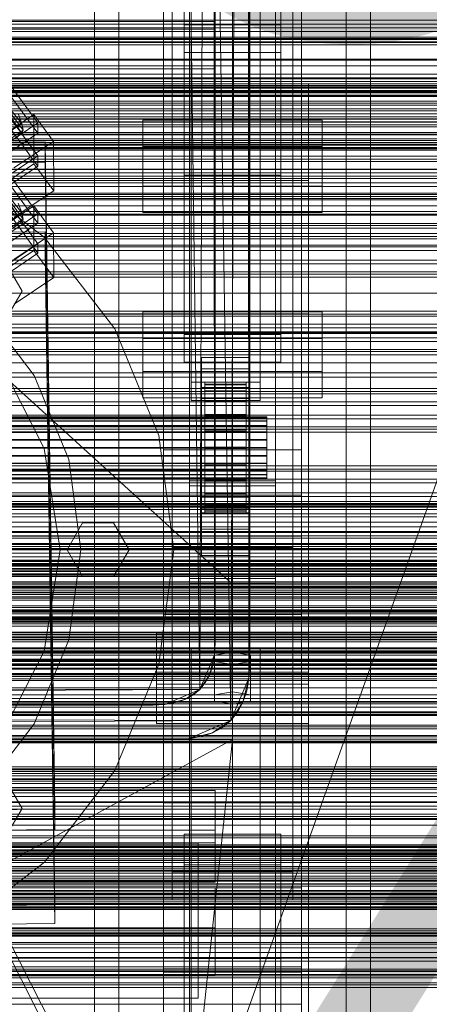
# Model space of a CAD drawing. Header units: millimetres. Extents: x -1970 to 61924, y -58230 to 6847.
# Tile 189 of 256: x 368 to 487, y -34382 to -34096. Entities that reach past the tile are written whole.
import ezdxf

# ---------------------------------------------------------------- set-up
doc = ezdxf.new("R2010")
doc.units = ezdxf.units.MM
for name, color, linetype, lineweight in [('COTAS_O', 1, 'Continuous', 0), ('COTAS_P', 1, 'Continuous', 0), ('frontal_briquetadora', 7, 'Continuous', 0), ('frontal_C01', 7, 'Continuous', 0), ('frontal_C02', 7, 'Continuous', 0), ('frontal_C03', 7, 'Continuous', 0), ('frontal_dosificador', 7, 'Continuous', 0), ('frontal_mezcladora', 7, 'Continuous', 0), ('frontal_secador', 7, 'Continuous', 0), ('frontal_tolva', 7, 'Continuous', 0)]:
    doc.layers.add(name, color=color, linetype=linetype, lineweight=lineweight)
doc.dimstyles.new('R19_100', dxfattribs={"dimtxt": 250, "dimasz": 150, "dimexe": 150, "dimexo": 80, "dimgap": 100, "dimtad": 1, "dimtih": 1, "dimtoh": 1, "dimdsep": 46, "dimcen": 0.09, "dimadec": 0, "dimazin": 0, "dimtfac": 1, "dimtdec": 4, "dimtofl": 0, "dimtmove": 0, "dimatfit": 3, "dimfxl": 1, "dimtolj": 1, "dimtzin": 0, "dimarcsym": 0})

# ---------------------------------------------------------------- blocks, each defined once
blk = doc.blocks.new('DIM_R26_43')
at = {"layer": 'COTAS_P'}
for p, q in [((-1750, -34600), (-1600, -34555)), ((2600, -34600), (2450, -34555)), ((-1750, -35500), (-1750, -34600)), ((-1750, -34600), (2600, -34600)), ((-1750, -34600), (-1600, -34645)), ((2600, -34600), (2450, -34645)), ((2600, -35500), (2600, -34600))]:
    blk.add_line(p, q, dxfattribs=at)
blk.add_text('4350 P', height=250, dxfattribs=at).set_placement((425, -34500))
blk = doc.blocks.new('DIM_R26_46')
at = {"layer": 'COTAS_O'}
for p, q in [((-1725, -33700), (-1575, -33655)), ((1725, -33700), (1575, -33655)), ((-1725, -34400), (-1725, -33700)), ((-1725, -33700), (1725, -33700)), ((-1725, -33700), (-1575, -33745)), ((1725, -33700), (1575, -33745)), ((1725, -34400), (1725, -33700))]:
    blk.add_line(p, q, dxfattribs=at)
blk.add_text('3450 O', height=250, dxfattribs=at).set_placement((0, -33600))
blk = doc.blocks.new('DIM_R26_49')
at = {"layer": 'COTAS_O'}
for p, q in [((-650, -34200), (-500, -34155)), ((650, -34200), (500, -34155)), ((-650, -34900), (-650, -34200)), ((-650, -34200), (650, -34200)), ((-650, -34200), (-500, -34245)), ((650, -34200), (500, -34245)), ((650, -34900), (650, -34200))]:
    blk.add_line(p, q, dxfattribs=at)
blk.add_text('1300 O', height=250, dxfattribs=at).set_placement((0, -34100))
blk = doc.blocks.new('DIM_R26_54')
at = {"layer": 'COTAS_P'}
for p, q in [((-305, -34680), (395, -34680)), ((395, -34680), (350, -34830)), ((395, -36000), (395, -34680)), ((395, -34680), (440, -34830)), ((395, -36000), (350, -35850)), ((395, -36000), (440, -35850)), ((-305, -36000), (395, -36000))]:
    blk.add_line(p, q, dxfattribs=at)
blk.add_text('1320 P', height=250, rotation=90, dxfattribs=at).set_placement((295, -35340))

msp = doc.modelspace()

# ---------------------------------------------------------------- linework, layer by layer
at = {"layer": 'frontal_briquetadora'}
for p, q in [((430, -34260), (430, -33820)), ((430, -34680), (430, -33820)), ((210, -34060), (430, -34260)), ((210, -34060), (430, -34490)), ((210, -34060), (430, -34496)), ((430, -34060), (430, -34490)), ((430, -34260), (430, -34060)), ((430, -34060), (430, -34496)), ((430, -34060), (430, -34305)), ((430, -34116.167), (430, -34115)), ((430, -34119.649), (430, -34116.167)), ((452, -34116.167), (452, -34115)), ((452, -34119.649), (452, -34116.167)), ((430, -34125.397), (430, -34119.649)), ((452, -34125.397), (452, -34119.649)), ((430, -34133.327), (430, -34125.397)), ((452, -34133.327), (452, -34125.397)), ((430, -34143.323), (430, -34133.327)), ((452, -34143.323), (452, -34133.327)), ((452, -34135.964), (452, -34134.226)), ((452, -34139.095), (452, -34135.964)), ((452, -34143), (452, -34139.095)), ((210, -34143), (452, -34143)), ((430, -34155.238), (430, -34143.323)), ((452, -34143), (452, -34146.905)), ((452, -34155.238), (452, -34143.323)), ((452, -34146.905), (452, -34150.036)), ((452, -34150.036), (452, -34151.774)), ((430, -34168.9), (430, -34155.238)), ((452, -34168.9), (452, -34155.238)), ((430, -34184.11), (430, -34168.9)), ((452, -34184.11), (452, -34168.9)), ((452, -34174.625), (452, -34172.888)), ((452, -34176.894), (452, -34173.435)), ((452, -34177.757), (452, -34174.625)), ((452, -34183.693), (452, -34176.894)), ((452, -34181.662), (452, -34177.757)), ((210, -34181.662), (452, -34181.662)), ((452, -34181.662), (452, -34185.567)), ((430, -34200.644), (430, -34184.11)), ((452, -34193.602), (452, -34183.693)), ((452, -34200.644), (452, -34184.11)), ((452, -34185.567), (452, -34188.698)), ((452, -34188.698), (452, -34190.436)), ((452, -34206.283), (452, -34193.602)), ((430, -34218.263), (430, -34200.644)), ((452, -34218.263), (452, -34200.644)), ((452, -34221.304), (452, -34206.283)), ((430, -34236.709), (430, -34218.263)), ((452, -34236.709), (452, -34218.263)), ((452, -34238.153), (452, -34221.304)), ((430, -34255.714), (430, -34236.709)), ((452, -34255.714), (452, -34236.709)), ((452, -34256.258), (452, -34238.153)), ((430, -34275), (430, -34255.714)), ((452, -34275), (452, -34255.714)), ((452, -34275), (452, -34256.258)), ((210, -34260), (430, -34260)), ((430, -34260), (430, -34305)), ((430, -34680), (430, -34260)), ((430, -34496), (430, -34260)), ((452, -34267.964), (452, -34266.226)), ((452, -34271.095), (452, -34267.964)), ((750, -34270.216), (200, -34270.216)), ((452, -34275), (452, -34271.095)), ((750, -34275), (200, -34275)), ((210, -34275), (452, -34275)), ((452, -34275), (430, -34275)), ((430, -34275), (430, -34294.286)), ((452, -34275), (452, -34278.905)), ((452, -34275), (452, -34293.742)), ((452, -34275), (452, -34294.286)), ((452, -34278.905), (452, -34282.036)), ((750, -34279.784), (200, -34279.784)), ((452, -34282.036), (452, -34283.774)), ((452, -34293.742), (452, -34311.847)), ((430, -34294.286), (430, -34313.291)), ((452, -34294.286), (452, -34313.291)), ((430, -34305), (210, -34305)), ((430, -34305), (222, -34418.333)), ((430, -34305), (418, -34418.333)), ((430, -34471), (430, -34305)), ((430, -34680), (430, -34305)), ((430, -34305), (430, -34496)), ((430, -34313.291), (430, -34331.737)), ((452, -34311.847), (452, -34328.696)), ((452, -34313.291), (452, -34331.737)), ((452, -34328.696), (452, -34343.717)), ((430, -34331.737), (430, -34349.356)), ((452, -34331.737), (452, -34349.356)), ((452, -34343.717), (452, -34356.398)), ((430, -34349.356), (430, -34365.89)), ((452, -34349.356), (452, -34365.89)), ((452, -34356.398), (452, -34366.307)), ((452, -34361.302), (452, -34359.564)), ((452, -34364.433), (452, -34361.302)), ((452, -34368.338), (452, -34364.433)), ((430, -34365.89), (430, -34381.1)), ((452, -34365.89), (452, -34381.1)), ((452, -34366.307), (452, -34373.106)), ((210, -34368.338), (452, -34368.338)), ((452, -34368.338), (452, -34372.243)), ((452, -34372.243), (452, -34375.375)), ((452, -34373.106), (452, -34376.565)), ((452, -34375.375), (452, -34377.112)), ((430, -34381.1), (430, -34394.762)), ((452, -34381.1), (452, -34394.762))]:
    msp.add_line(p, q, dxfattribs=at)
at = {"layer": 'frontal_C01'}
for p, q in [((410, -34323.351), (410, -33999.812)), ((450, -33999.812), (450, -34323.351)), ((410, -34371.499), (410, -34047.96)), ((450, -34371.499), (450, -34047.96)), ((410, -34372.443), (410, -34048.905)), ((450, -34048.905), (450, -34372.443)), ((417.5, -34657.873), (417.5, -34055.074)), ((442.5, -34055.074), (442.5, -34657.873)), ((418, -34201.387), (418, -34059.306)), ((438, -34059.306), (438, -34201.387)), ((412.5, -34343.381), (412.5, -34064.12)), ((418, -34064.699), (418, -34206.779)), ((438, -34206.779), (438, -34064.699)), ((447.5, -34064.12), (447.5, -34343.381)), ((412.5, -34351.469), (412.5, -34072.208)), ((447.5, -34351.469), (447.5, -34072.208)), ((417.5, -34684.054), (417.5, -34081.254)), ((442.5, -34684.054), (442.5, -34081.254)), ((425, -34085.38), (425, -34099.076)), ((425, -34085.38), (425, -34096.935)), ((410, -34410.962), (410, -34087.423)), ((450, -34410.962), (450, -34087.423)), ((425, -34096.935), (-425, -34096.935)), ((425, -34099.076), (-425, -34099.076)), ((416, -34105.902), (416, -34097.813)), ((416, -34097.813), (444, -34097.813)), ((416, -34187.564), (416, -34097.813)), ((425, -34110.632), (425, -34096.935)), ((425, -34110.632), (425, -34099.076)), ((444, -34097.813), (444, -34105.902)), ((444, -34097.813), (444, -34187.564)), ((444, -34105.902), (416, -34105.902)), ((416, -34105.902), (416, -34195.653)), ((444, -34195.653), (444, -34105.902)), ((-425, -34110.632), (425, -34110.632)), ((345.969, -34114.823), (373.501, -34152.678)), ((373.513, -34155.374), (345.981, -34117.519)), ((346.008, -34123.451), (373.539, -34161.305)), ((373.551, -34164.001), (346.02, -34126.147)), ((368.888, -34152.324), (363.351, -34145.404)), ((368.9, -34154.976), (363.357, -34146.66)), ((369.265, -34154.16), (363.53, -34146.274)), ((360.882, -34158.028), (372.35, -34150.291)), ((368.888, -34152.324), (367.794, -34149.591)), ((372.35, -34150.291), (372.408, -34163.233)), ((372.35, -34150.291), (378.086, -34158.178)), ((359.058, -34158.955), (368.888, -34152.324)), ((373.501, -34152.678), (362.033, -34160.414)), ((369.265, -34154.16), (368.888, -34152.324)), ((373.513, -34155.374), (373.501, -34152.678)), ((359.07, -34161.607), (368.9, -34154.976)), ((359.436, -34160.792), (369.265, -34154.16)), ((362.045, -34163.11), (373.513, -34155.374)), ((367.817, -34154.714), (368.9, -34154.976)), ((368.9, -34154.976), (369.265, -34154.16)), ((357.646, -34158.057), (375.644, -34157.811)), ((378.086, -34158.178), (366.618, -34165.914)), ((375.644, -34157.811), (375.644, -34163.204)), ((375.644, -34157.811), (378.512, -34352.922)), ((378.143, -34171.119), (378.086, -34158.178)), ((373.539, -34161.305), (362.071, -34169.042)), ((373.551, -34164.001), (373.539, -34161.305)), ((375.644, -34163.204), (357.646, -34163.449)), ((372.408, -34163.233), (360.939, -34170.969)), ((362.083, -34171.738), (373.551, -34164.001)), ((378.143, -34171.119), (372.408, -34163.233)), ((378.512, -34358.315), (375.644, -34163.204)), ((366.675, -34178.856), (378.143, -34171.119)), ((404, -34198.31), (404, -34181.055)), ((404, -34181.055), (456, -34181.055)), ((404, -34188.758), (404, -34181.055)), ((456, -34181.055), (456, -34198.31)), ((456, -34181.055), (456, -34188.758)), ((444, -34187.564), (416, -34187.564)), ((416, -34187.564), (416, -34195.653)), ((444, -34195.653), (444, -34187.564)), ((456, -34188.758), (404, -34188.758)), ((404, -34188.758), (404, -34206.014)), ((456, -34206.014), (456, -34188.758)), ((416, -34195.653), (444, -34195.653)), ((421, -34197.535), (421, -34194.299)), ((421, -34194.299), (435, -34194.299)), ((421, -34234.744), (421, -34194.299)), ((435, -34194.299), (435, -34197.535)), ((435, -34194.299), (435, -34234.744)), ((456, -34198.31), (404, -34198.31)), ((404, -34198.31), (404, -34206.014)), ((435, -34197.535), (421, -34197.535)), ((421, -34197.535), (421, -34237.98)), ((435, -34237.98), (435, -34197.535)), ((456, -34206.014), (456, -34198.31)), ((438, -34201.387), (418, -34201.387)), ((418, -34201.387), (418, -34206.779)), ((422, -34211.454), (422, -34201.455)), ((422, -34201.455), (422, -34202.047)), ((422, -34201.455), (434, -34201.455)), ((422, -34202.157), (422, -34201.455)), ((422, -34211.734), (422, -34202.047)), ((422, -34202.047), (422, -34203.894)), ((422, -34202.047), (434, -34202.047)), ((422, -34211.787), (422, -34202.157)), ((422, -34202.157), (434, -34202.157)), ((422, -34204.106), (422, -34202.157)), ((434, -34202.047), (434, -34201.455)), ((434, -34201.455), (434, -34211.454)), ((434, -34201.455), (434, -34202.157)), ((434, -34203.894), (434, -34202.047)), ((434, -34202.047), (434, -34211.734)), ((434, -34202.157), (434, -34211.787)), ((434, -34202.157), (434, -34204.106)), ((438, -34206.779), (438, -34201.387)), ((421, -34206.163), (421, -34202.927)), ((421, -34202.927), (435, -34202.927)), ((421, -34243.372), (421, -34202.927)), ((422, -34212.609), (422, -34203.894)), ((422, -34203.894), (422, -34206.869)), ((422, -34203.894), (434, -34203.894)), ((422, -34212.71), (422, -34204.106)), ((422, -34204.106), (434, -34204.106)), ((422, -34207.17), (422, -34204.106)), ((434, -34206.869), (434, -34203.894)), ((434, -34203.894), (434, -34212.609)), ((434, -34204.106), (434, -34212.71)), ((434, -34204.106), (434, -34207.17)), ((435, -34202.927), (435, -34206.163)), ((435, -34202.927), (435, -34243.372)), ((404, -34206.014), (456, -34206.014)), ((418, -34206.779), (438, -34206.779)), ((435, -34206.163), (421, -34206.163)), ((421, -34206.163), (421, -34246.607)), ((422, -34214.019), (422, -34206.869)), ((422, -34206.869), (422, -34210.77)), ((422, -34206.869), (434, -34206.869)), ((422, -34214.161), (422, -34207.17)), ((422, -34207.17), (434, -34207.17)), ((422, -34211.138), (422, -34207.17)), ((434, -34210.77), (434, -34206.869)), ((434, -34206.869), (434, -34214.019)), ((434, -34207.17), (434, -34214.161)), ((434, -34207.17), (434, -34211.138)), ((435, -34246.607), (435, -34206.163)), ((422, -34215.866), (422, -34210.77)), ((422, -34210.77), (422, -34215.331)), ((422, -34210.77), (434, -34210.77)), ((434, -34215.331), (434, -34210.77)), ((434, -34210.77), (434, -34215.866)), ((-440, -34211.454), (440, -34211.454)), ((-440, -34211.734), (440, -34211.734)), ((-440, -34211.787), (440, -34211.787)), ((-440, -34212.609), (440, -34212.609)), ((-440, -34212.71), (440, -34212.71)), ((422, -34216.041), (422, -34211.138)), ((422, -34211.138), (434, -34211.138)), ((422, -34215.742), (422, -34211.138)), ((422, -34211.734), (422, -34211.454)), ((434, -34211.454), (422, -34211.454)), ((422, -34211.454), (422, -34211.787)), ((422, -34212.609), (422, -34211.734)), ((434, -34211.734), (422, -34211.734)), ((434, -34211.787), (422, -34211.787)), ((422, -34211.787), (422, -34212.71)), ((422, -34214.019), (422, -34212.609)), ((434, -34212.609), (422, -34212.609)), ((434, -34212.71), (422, -34212.71)), ((422, -34212.71), (422, -34214.161)), ((434, -34211.138), (434, -34216.041)), ((434, -34211.138), (434, -34215.742)), ((434, -34211.454), (434, -34211.734)), ((434, -34211.787), (434, -34211.454)), ((434, -34211.734), (434, -34212.609)), ((434, -34212.71), (434, -34211.787)), ((434, -34212.609), (434, -34214.019)), ((434, -34214.161), (434, -34212.71)), ((440, -34211.734), (440, -34211.454)), ((440, -34211.454), (440, -34211.787)), ((440, -34212.609), (440, -34211.734)), ((440, -34211.787), (440, -34212.71)), ((440, -34214.019), (440, -34212.609)), ((440, -34212.71), (440, -34214.161)), ((-440, -34214.019), (440, -34214.019)), ((-440, -34214.161), (440, -34214.161)), ((-440, -34215.866), (440, -34215.866)), ((-440, -34216.041), (440, -34216.041)), ((422, -34215.866), (422, -34214.019)), ((434, -34214.019), (422, -34214.019)), ((434, -34214.161), (422, -34214.161)), ((422, -34214.161), (422, -34216.041)), ((422, -34215.331), (422, -34218.027)), ((434, -34215.331), (422, -34215.331)), ((422, -34215.331), (422, -34220.241)), ((422, -34218.221), (422, -34215.742)), ((422, -34215.742), (434, -34215.742)), ((422, -34220.666), (422, -34215.742)), ((422, -34218.027), (422, -34215.866)), ((434, -34215.866), (422, -34215.866)), ((434, -34216.041), (422, -34216.041)), ((422, -34216.041), (422, -34218.221)), ((434, -34214.019), (434, -34215.866)), ((434, -34216.041), (434, -34214.161)), ((434, -34218.027), (434, -34215.331)), ((434, -34220.241), (434, -34215.331)), ((434, -34215.742), (434, -34218.221)), ((434, -34215.742), (434, -34220.666)), ((434, -34215.866), (434, -34218.027)), ((434, -34218.221), (434, -34216.041)), ((440, -34215.866), (440, -34214.019)), ((440, -34214.161), (440, -34216.041)), ((440, -34218.027), (440, -34215.866)), ((440, -34216.041), (440, -34218.221)), ((440, -34218.027), (-440, -34218.027)), ((-440, -34218.221), (440, -34218.221)), ((422, -34218.027), (434, -34218.027)), ((422, -34220.353), (422, -34218.027)), ((434, -34218.221), (422, -34218.221)), ((422, -34218.221), (422, -34220.554)), ((434, -34218.027), (434, -34220.353)), ((434, -34220.554), (434, -34218.221)), ((440, -34220.353), (440, -34218.027)), ((440, -34218.221), (440, -34220.554)), ((-440, -34220.353), (440, -34220.353)), ((-440, -34220.554), (440, -34220.554)), ((422, -34220.353), (422, -34220.241)), ((422, -34220.241), (422, -34225.165)), ((422, -34220.241), (434, -34220.241)), ((422, -34222.685), (422, -34220.353)), ((434, -34220.353), (422, -34220.353)), ((422, -34220.554), (422, -34220.666)), ((434, -34220.554), (422, -34220.554)), ((422, -34220.554), (422, -34222.88)), ((422, -34220.666), (434, -34220.666)), ((422, -34225.576), (422, -34220.666)), ((434, -34225.165), (434, -34220.241)), ((434, -34220.241), (434, -34220.353)), ((434, -34220.353), (434, -34222.685)), ((434, -34220.666), (434, -34220.554)), ((434, -34222.88), (434, -34220.554)), ((434, -34220.666), (434, -34225.576)), ((440, -34222.685), (440, -34220.353)), ((440, -34220.554), (440, -34222.88)), ((-440, -34222.685), (440, -34222.685)), ((-440, -34222.88), (440, -34222.88)), ((-440, -34224.866), (440, -34224.866)), ((-440, -34225.04), (440, -34225.04)), ((422, -34224.866), (422, -34222.685)), ((422, -34222.685), (422, -34225.165)), ((434, -34222.685), (422, -34222.685)), ((422, -34222.88), (422, -34225.576)), ((434, -34222.88), (422, -34222.88)), ((422, -34222.88), (422, -34225.04)), ((422, -34226.746), (422, -34224.866)), ((422, -34224.866), (422, -34229.769)), ((434, -34224.866), (422, -34224.866)), ((422, -34225.04), (422, -34230.137)), ((434, -34225.04), (422, -34225.04)), ((422, -34225.04), (422, -34226.888)), ((422, -34225.165), (422, -34229.769)), ((422, -34225.165), (434, -34225.165)), ((434, -34225.165), (434, -34222.685)), ((434, -34222.685), (434, -34224.866)), ((434, -34225.576), (434, -34222.88)), ((434, -34225.04), (434, -34222.88)), ((434, -34229.769), (434, -34224.866)), ((434, -34224.866), (434, -34226.746)), ((434, -34230.137), (434, -34225.04)), ((434, -34226.888), (434, -34225.04)), ((434, -34229.769), (434, -34225.165)), ((440, -34224.866), (440, -34222.685)), ((440, -34222.88), (440, -34225.04)), ((440, -34226.746), (440, -34224.866)), ((440, -34225.04), (440, -34226.888)), ((-440, -34226.746), (440, -34226.746)), ((-440, -34226.888), (440, -34226.888)), ((422, -34225.576), (434, -34225.576)), ((422, -34230.137), (422, -34225.576)), ((422, -34228.197), (422, -34226.746)), ((422, -34226.746), (422, -34233.737)), ((434, -34226.746), (422, -34226.746)), ((422, -34226.888), (422, -34234.038)), ((434, -34226.888), (422, -34226.888)), ((422, -34226.888), (422, -34228.297)), ((434, -34225.576), (434, -34230.137)), ((434, -34233.737), (434, -34226.746)), ((434, -34226.746), (434, -34228.197)), ((434, -34234.038), (434, -34226.888)), ((434, -34228.297), (434, -34226.888)), ((440, -34228.197), (440, -34226.746)), ((440, -34226.888), (440, -34228.297)), ((-440, -34228.197), (440, -34228.197)), ((-440, -34228.297), (440, -34228.297)), ((-440, -34229.12), (440, -34229.12)), ((-440, -34229.172), (440, -34229.172)), ((-440, -34229.453), (440, -34229.453)), ((422, -34229.12), (422, -34228.197)), ((422, -34228.197), (422, -34236.8)), ((434, -34228.197), (422, -34228.197)), ((422, -34228.297), (422, -34237.013)), ((434, -34228.297), (422, -34228.297)), ((422, -34228.297), (422, -34229.172)), ((422, -34229.453), (422, -34229.12)), ((422, -34229.12), (422, -34238.75)), ((434, -34229.12), (422, -34229.12)), ((422, -34229.172), (422, -34238.86)), ((434, -34229.172), (422, -34229.172)), ((422, -34229.172), (422, -34229.453)), ((422, -34229.453), (422, -34239.452)), ((434, -34229.453), (422, -34229.453)), ((422, -34229.769), (422, -34233.737)), ((422, -34229.769), (434, -34229.769)), ((422, -34230.137), (434, -34230.137)), ((422, -34234.038), (422, -34230.137)), ((434, -34236.8), (434, -34228.197)), ((434, -34228.197), (434, -34229.12)), ((434, -34237.013), (434, -34228.297)), ((434, -34229.172), (434, -34228.297)), ((434, -34238.75), (434, -34229.12)), ((434, -34229.12), (434, -34229.453)), ((434, -34238.86), (434, -34229.172)), ((434, -34229.453), (434, -34229.172)), ((434, -34239.452), (434, -34229.453)), ((434, -34233.737), (434, -34229.769)), ((434, -34230.137), (434, -34234.038)), ((440, -34229.12), (440, -34228.197)), ((440, -34228.297), (440, -34229.172)), ((440, -34229.453), (440, -34229.12)), ((440, -34229.172), (440, -34229.453)), ((421, -34243.988), (421, -34231.586)), ((421, -34231.586), (435, -34231.586)), ((421, -34239.289), (421, -34231.586)), ((422, -34233.737), (422, -34236.8)), ((422, -34233.737), (434, -34233.737)), ((434, -34236.8), (434, -34233.737)), ((435, -34231.586), (435, -34243.988)), ((435, -34231.586), (435, -34239.289)), ((435, -34234.744), (421, -34234.744)), ((421, -34234.744), (421, -34237.98)), ((422, -34234.038), (434, -34234.038)), ((422, -34237.013), (422, -34234.038)), ((434, -34234.038), (434, -34237.013)), ((435, -34237.98), (435, -34234.744)), ((421, -34237.98), (435, -34237.98)), ((435, -34239.289), (421, -34239.289)), ((421, -34239.289), (421, -34251.692)), ((422, -34236.8), (422, -34238.75)), ((422, -34236.8), (434, -34236.8)), ((422, -34237.013), (434, -34237.013)), ((422, -34238.86), (422, -34237.013)), ((422, -34238.75), (422, -34239.452)), ((422, -34238.75), (434, -34238.75)), ((422, -34238.86), (434, -34238.86)), ((422, -34239.452), (422, -34238.86)), ((422, -34239.452), (434, -34239.452)), ((434, -34238.75), (434, -34236.8)), ((434, -34237.013), (434, -34238.86)), ((434, -34239.452), (434, -34238.75)), ((434, -34238.86), (434, -34239.452)), ((435, -34251.692), (435, -34239.289)), ((435, -34243.372), (421, -34243.372)), ((421, -34243.372), (421, -34246.607)), ((435, -34243.988), (421, -34243.988)), ((421, -34243.988), (421, -34251.692)), ((435, -34246.607), (435, -34243.372)), ((435, -34251.692), (435, -34243.988)), ((421, -34246.607), (435, -34246.607)), ((421, -34251.692), (435, -34251.692)), ((450, -34323.351), (410, -34323.351)), ((410, -34323.351), (410, -34371.499)), ((410, -34646.889), (410, -34323.351)), ((450, -34371.499), (450, -34323.351)), ((450, -34323.351), (450, -34646.889)), ((-450, -34337.218), (450, -34337.218)), ((450, -34337.218), (450, -34348.002)), ((450, -34337.218), (450, -34370.922)), ((447.5, -34343.381), (412.5, -34343.381)), ((412.5, -34343.381), (412.5, -34351.469)), ((447.5, -34351.469), (447.5, -34343.381)), ((450, -34348.002), (-450, -34348.002)), ((-425, -34347.993), (425, -34347.993)), ((425, -34347.993), (425, -34361.689)), ((425, -34347.993), (425, -34359.548)), ((450, -34381.706), (450, -34348.002)), ((378.512, -34352.922), (360.514, -34353.167)), ((378.512, -34358.315), (378.512, -34352.922)), ((412.5, -34351.469), (447.5, -34351.469)), ((360.514, -34358.56), (378.512, -34358.315)), ((425, -34359.548), (-425, -34359.548)), ((425, -34361.689), (-425, -34361.689)), ((416, -34368.515), (416, -34360.426)), ((416, -34360.426), (444, -34360.426)), ((416, -34451.787), (416, -34360.426)), ((425, -34373.245), (425, -34359.548)), ((425, -34373.245), (425, -34361.689)), ((444, -34360.426), (444, -34368.515)), ((444, -34360.426), (444, -34451.787)), ((444, -34368.515), (416, -34368.515)), ((416, -34368.515), (416, -34459.876)), ((444, -34459.876), (444, -34368.515)), ((450, -34370.922), (-450, -34370.922)), ((-425, -34373.245), (425, -34373.245)), ((410, -34371.499), (450, -34371.499)), ((410, -34695.038), (410, -34371.499)), ((450, -34372.443), (410, -34372.443)), ((410, -34372.443), (410, -34410.962)), ((410, -34695.982), (410, -34372.443)), ((450, -34381.706), (450, -34370.922)), ((450, -34695.038), (450, -34371.499)), ((450, -34410.962), (450, -34372.443)), ((450, -34372.443), (450, -34695.982)), ((-450, -34381.706), (450, -34381.706))]:
    msp.add_line(p, q, dxfattribs=at)
at = {"layer": 'frontal_C02'}
for p, q in [((390, -35975), (390, -33530.372)), ((397, -35975), (397, -33530.372)), ((463, -35975), (463, -33530.372)), ((470, -35975), (470, -33530.372)), ((417.5, -34231.462), (417.5, -33692.436)), ((442.5, -33692.436), (442.5, -34231.462)), ((417.5, -34258.348), (417.5, -33719.322)), ((442.5, -34258.348), (442.5, -33719.322)), ((410, -34221.042), (410, -33863.38)), ((450, -33863.38), (450, -34221.042)), ((410, -34268.769), (410, -33911.107)), ((450, -34268.769), (450, -33911.107)), ((390, -35975), (390, -34035.57)), ((397, -35975), (397, -34035.57)), ((463, -35975), (463, -34035.57)), ((470, -35975), (470, -34035.57)), ((416, -34132.492), (416, -34041.93)), ((444, -34041.93), (444, -34132.492)), ((410, -34402.112), (410, -34044.45)), ((450, -34044.45), (450, -34402.112)), ((416, -34050.871), (416, -34141.434)), ((444, -34141.434), (444, -34050.871)), ((412.5, -34240.435), (412.5, -34059.07)), ((447.5, -34059.07), (447.5, -34240.435)), ((412.5, -34249.376), (412.5, -34068.012)), ((447.5, -34249.376), (447.5, -34068.012)), ((410, -34440.294), (410, -34082.632)), ((450, -34440.294), (450, -34082.632)), ((345.969, -34088.777), (373.501, -34126.3)), ((373.513, -34129.28), (345.981, -34091.758)), ((346.008, -34098.315), (373.539, -34135.837)), ((373.551, -34138.818), (346.02, -34101.295)), ((368.888, -34126.444), (363.351, -34119.665)), ((368.9, -34129.376), (363.357, -34121.053)), ((369.265, -34128.416), (363.53, -34120.599)), ((360.882, -34131.511), (372.35, -34123.842)), ((368.888, -34126.444), (367.794, -34123.595)), ((372.35, -34123.842), (372.408, -34138.148)), ((372.35, -34123.842), (378.086, -34131.659)), ((359.058, -34133.018), (368.888, -34126.444)), ((373.501, -34126.3), (362.033, -34133.969)), ((369.265, -34128.416), (368.888, -34126.444)), ((373.513, -34129.28), (373.501, -34126.3)), ((404, -34144.591), (404, -34125.516)), ((404, -34125.516), (456, -34125.516)), ((404, -34133.152), (404, -34125.516)), ((456, -34125.516), (456, -34144.591)), ((456, -34125.516), (456, -34133.152)), ((359.07, -34135.949), (368.9, -34129.376)), ((359.436, -34134.99), (369.265, -34128.416)), ((362.045, -34136.949), (373.513, -34129.28)), ((367.817, -34129.258), (368.9, -34129.376)), ((368.9, -34129.376), (369.265, -34128.416)), ((357.646, -34131.971), (375.644, -34131.727)), ((378.086, -34131.659), (366.618, -34139.328)), ((375.644, -34131.727), (375.644, -34137.689)), ((375.644, -34131.727), (378.512, -34325.132)), ((378.143, -34145.966), (378.086, -34131.659)), ((456, -34133.152), (404, -34133.152)), ((404, -34133.152), (404, -34152.228)), ((444, -34132.492), (416, -34132.492)), ((416, -34132.492), (416, -34141.434)), ((444, -34141.434), (444, -34132.492)), ((456, -34152.228), (456, -34133.152)), ((373.539, -34135.837), (362.071, -34143.506)), ((373.551, -34138.818), (373.539, -34135.837)), ((375.644, -34137.689), (357.646, -34137.932)), ((372.408, -34138.148), (360.939, -34145.818)), ((362.083, -34146.487), (373.551, -34138.818)), ((378.143, -34145.966), (372.408, -34138.148)), ((378.512, -34331.094), (375.644, -34137.689)), ((416, -34141.434), (444, -34141.434)), ((456, -34144.591), (404, -34144.591)), ((404, -34144.591), (404, -34152.228)), ((456, -34152.228), (456, -34144.591)), ((366.675, -34153.635), (378.143, -34145.966)), ((404, -34152.228), (456, -34152.228)), ((450, -34221.042), (410, -34221.042)), ((410, -34221.042), (410, -34268.769)), ((410, -34578.704), (410, -34221.042)), ((450, -34268.769), (450, -34221.042)), ((450, -34221.042), (450, -34578.704)), ((442.5, -34230.064), (417.5, -34230.064)), ((417.5, -34230.064), (417.5, -34259.747)), ((417.5, -34406.362), (417.5, -34230.064)), ((442.5, -34259.747), (442.5, -34230.064)), ((442.5, -34230.064), (442.5, -34406.362)), ((417.5, -34258.348), (417.5, -34231.462)), ((417.5, -34231.462), (442.5, -34231.462)), ((442.5, -34231.462), (442.5, -34258.348)), ((-450, -34234.172), (450, -34234.172)), ((450, -34234.172), (450, -34246.094)), ((450, -34234.172), (450, -34267.581)), ((447.5, -34240.435), (412.5, -34240.435)), ((412.5, -34240.435), (412.5, -34249.376)), ((447.5, -34249.376), (447.5, -34240.435)), ((450, -34246.094), (-450, -34246.094)), ((450, -34279.503), (450, -34246.094)), ((412.5, -34249.376), (447.5, -34249.376)), ((442.5, -34258.348), (417.5, -34258.348)), ((417.5, -34259.747), (442.5, -34259.747)), ((417.5, -34436.044), (417.5, -34259.747)), ((442.5, -34436.044), (442.5, -34259.747)), ((450, -34267.581), (-450, -34267.581)), ((450, -34279.503), (450, -34267.581)), ((410, -34268.769), (450, -34268.769)), ((410, -34626.431), (410, -34268.769)), ((450, -34626.431), (450, -34268.769)), ((408, -34288.94), (408, -34274.037)), ((408, -34274.037), (452, -34274.037)), ((408, -34285.492), (408, -34274.037)), ((452, -34274.037), (452, -34288.94)), ((452, -34274.037), (452, -34285.492)), ((-450, -34279.503), (450, -34279.503)), ((418, -34284.469), (418, -34278.508)), ((418, -34278.508), (438, -34278.508)), ((418, -34422.539), (418, -34278.508)), ((438, -34278.508), (438, -34284.469)), ((438, -34278.508), (438, -34422.539)), ((430, -34279.7), (424.804, -34280.595)), ((424.804, -34280.595), (424.804, -34282.383)), ((424.804, -34292.049), (424.804, -34280.595)), ((424.804, -34282.383), (430, -34283.277)), ((424.804, -34293.838), (424.804, -34282.383)), ((435.196, -34280.595), (430, -34279.7)), ((430, -34291.155), (430, -34279.7)), ((430, -34283.277), (435.196, -34282.383)), ((435.196, -34282.383), (435.196, -34280.595)), ((435.196, -34292.049), (435.196, -34280.595)), ((435.196, -34293.838), (435.196, -34282.383)), ((438, -34284.469), (418, -34284.469)), ((418, -34284.469), (418, -34428.5)), ((430, -34283.277), (430, -34294.732)), ((438, -34428.5), (438, -34284.469)), ((452, -34285.492), (408, -34285.492)), ((408, -34285.492), (408, -34300.395)), ((452, -34300.395), (452, -34285.492)), ((452, -34288.94), (408, -34288.94)), ((408, -34288.94), (408, -34300.395)), ((452, -34300.395), (452, -34288.94)), ((424.804, -34292.049), (430, -34291.155)), ((424.804, -34293.838), (424.804, -34292.049)), ((430, -34291.155), (435.196, -34292.049)), ((435.196, -34292.049), (435.196, -34293.838)), ((430, -34294.732), (424.804, -34293.838)), ((435.196, -34293.838), (430, -34294.732)), ((408, -34300.395), (452, -34300.395)), ((-425, -34319.779), (425, -34319.779)), ((425, -34319.779), (425, -34334.92)), ((425, -34319.779), (425, -34331.234)), ((378.512, -34325.132), (360.514, -34325.376)), ((378.512, -34331.094), (378.512, -34325.132)), ((425, -34331.234), (-425, -34331.234)), ((360.514, -34331.337), (378.512, -34331.094)), ((416, -34341.366), (416, -34332.424)), ((416, -34332.424), (444, -34332.424)), ((416, -34424.583), (416, -34332.424)), ((425, -34346.375), (425, -34331.234)), ((444, -34332.424), (444, -34341.366)), ((444, -34332.424), (444, -34424.583)), ((425, -34334.92), (-425, -34334.92)), ((425, -34346.375), (425, -34334.92)), ((444, -34341.366), (416, -34341.366)), ((416, -34341.366), (416, -34433.524)), ((444, -34433.524), (444, -34341.366)), ((-425, -34346.375), (425, -34346.375))]:
    msp.add_line(p, q, dxfattribs=at)
at = {"layer": 'frontal_C03'}
for p, q in [((-1250, -34096.536), (1250, -34096.536)), ((-1250, -34097.665), (1250, -34097.665)), ((1250, -34098.726), (-1250, -34098.726)), ((1250, -34099.783), (-1250, -34099.783)), ((-1250, -34101.385), (1250, -34101.385)), ((1250, -34102.09), (-1250, -34102.09)), ((1250, -34102.744), (-1250, -34102.744)), ((-1250, -34102.981), (1250, -34102.981)), ((1250, -34103.625), (-1250, -34103.625)), ((-1250, -34107.828), (1250, -34107.828)), ((-1250, -34109.784), (1250, -34109.784)), ((1250, -34113.431), (-1250, -34113.431)), ((-1268, -34115.802), (1268, -34115.802)), ((-1268, -34116.026), (1268, -34116.026)), ((-1268, -34116.191), (1268, -34116.191)), ((-1268, -34116.848), (1268, -34116.848)), ((1250, -34114.313), (-1250, -34114.313)), ((1250, -34114.966), (-1250, -34114.966)), ((-1250, -34115.429), (1250, -34115.429)), ((-1268, -34117.166), (1268, -34117.166)), ((-1268, -34118.212), (1268, -34118.212)), ((-1268, -34118.661), (1268, -34118.661)), ((1250, -34117.274), (-1250, -34117.274)), ((1250, -34117.61), (-1250, -34117.61)), ((-1250, -34118.331), (1250, -34118.331)), ((-1268, -34120.024), (1268, -34120.024)), ((-1268, -34120.574), (1268, -34120.574)), ((-1268, -34122.162), (1268, -34122.162)), ((1250, -34121.183), (-1250, -34121.183)), ((1250, -34122.24), (-1250, -34122.24)), ((1268, -34122.775), (-1268, -34122.775)), ((-1268, -34124.479), (1268, -34124.479)), ((-1268, -34125.114), (1268, -34125.114)), ((-1250, -34123.667), (1250, -34123.667)), ((1250, -34124.548), (-1250, -34124.548)), ((1250, -34125.201), (-1250, -34125.201)), ((-1268, -34126.817), (1268, -34126.817)), ((-1268, -34127.431), (1268, -34127.431)), ((-1250, -34125.925), (1250, -34125.925)), ((1250, -34126.083), (-1250, -34126.083)), ((-1268, -34129.018), (1268, -34129.018)), ((-1268, -34129.568), (1268, -34129.568)), ((-1268, -34130.932), (1268, -34130.932)), ((-1268, -34131.381), (1268, -34131.381)), ((-1268, -34132.427), (1268, -34132.427)), ((-1268, -34132.744), (1268, -34132.744)), ((-1268, -34133.402), (1268, -34133.402)), ((-1268, -34133.566), (1268, -34133.566)), ((-1268, -34133.791), (1268, -34133.791)), ((-1250, -34131.983), (1250, -34131.983)), ((-1250, -34134.164), (1250, -34134.164)), ((1250, -34135.889), (-1250, -34135.889)), ((1250, -34136.77), (-1250, -34136.77)), ((1250, -34137.424), (-1250, -34137.424)), ((1250, -34139.731), (-1250, -34139.731)), ((-1250, -34139.809), (1250, -34139.809)), ((-1250, -34140.789), (1250, -34140.789)), ((-1250, -34141.764), (1250, -34141.764)), ((1250, -34143.641), (-1250, -34143.641)), ((1250, -34144.698), (-1250, -34144.698)), ((-1250, -34146.611), (1250, -34146.611)), ((1250, -34147.006), (-1250, -34147.006)), ((1250, -34147.659), (-1250, -34147.659)), ((-1250, -34148.208), (1250, -34148.208)), ((1250, -34148.54), (-1250, -34148.54)), ((-1500, -34152.753), (1500, -34152.753)), ((-1250, -34151.927), (1250, -34151.927)), ((-1250, -34153.056), (1250, -34153.056)), ((-1250, -34155.394), (1250, -34155.394)), ((-1250, -34155.979), (1250, -34155.979)), ((-1250, -34156.776), (1250, -34156.776)), ((1250, -34158.347), (-1250, -34158.347)), ((1250, -34159.228), (-1250, -34159.228)), ((1500, -34161.736), (-1500, -34161.736)), ((1250, -34159.882), (-1250, -34159.882)), ((1250, -34162.189), (-1250, -34162.189)), ((-1250, -34163.246), (1250, -34163.246)), ((1250, -34166.098), (-1250, -34166.098)), ((1250, -34167.156), (-1250, -34167.156)), ((1250, -34169.463), (-1250, -34169.463)), ((1250, -34170.117), (-1250, -34170.117)), ((1250, -34170.998), (-1250, -34170.998)), ((-1500, -34175.611), (1500, -34175.611)), ((1250, -34180.804), (-1250, -34180.804)), ((1250, -34181.686), (-1250, -34181.686)), ((1250, -34182.339), (-1250, -34182.339)), ((1250, -34184.647), (-1250, -34184.647)), ((1500, -34186.859), (-1500, -34186.859)), ((1500, -34187.019), (-1500, -34187.019)), ((1500, -34187.304), (-1500, -34187.304)), ((-1250, -34185.704), (1250, -34185.704)), ((1250, -34188.556), (-1250, -34188.556)), ((1250, -34189.613), (-1250, -34189.613)), ((1250, -34191.921), (-1250, -34191.921)), ((1250, -34192.574), (-1250, -34192.574)), ((1250, -34193.456), (-1250, -34193.456)), ((-1500, -34195.842), (1500, -34195.842)), ((-1500, -34198.712), (1500, -34198.712)), ((1250, -34203.262), (-1250, -34203.262)), ((1250, -34204.143), (-1250, -34204.143)), ((1250, -34204.797), (-1250, -34204.797)), ((1250, -34207.104), (-1250, -34207.104)), ((-1250, -34208.162), (1250, -34208.162)), ((1250, -34211.014), (-1250, -34211.014)), ((1250, -34212.071), (-1250, -34212.071)), ((1250, -34214.378), (-1250, -34214.378)), ((1250, -34215.032), (-1250, -34215.032)), ((1250, -34215.913), (-1250, -34215.913)), ((1250, -34225.72), (-1250, -34225.72)), ((1250, -34226.601), (-1250, -34226.601)), ((1250, -34227.254), (-1250, -34227.254)), ((1250, -34229.562), (-1250, -34229.562)), ((-1250, -34230.619), (1250, -34230.619)), ((1250, -34233.471), (-1250, -34233.471)), ((1250, -34234.529), (-1250, -34234.529)), ((-1250, -34236.6), (1250, -34236.6)), ((1250, -34236.836), (-1250, -34236.836)), ((-1250, -34237.233), (1250, -34237.233)), ((1250, -34237.49), (-1250, -34237.49)), ((-1250, -34237.697), (1250, -34237.697)), ((1250, -34238.371), (-1250, -34238.371)), ((-1250, -34239.553), (1250, -34239.553)), ((-1250, -34240.449), (1250, -34240.449)), ((-1250, -34243.401), (1250, -34243.401)), ((-1250, -34244.669), (1250, -34244.669)), ((1250, -34248.177), (-1250, -34248.177)), ((-1250, -34248.516), (1250, -34248.516)), ((1250, -34249.059), (-1250, -34249.059)), ((1250, -34249.712), (-1250, -34249.712)), ((-1250, -34250.068), (1250, -34250.068)), ((-1500, -34252.99), (1500, -34252.99)), ((-1500, -34253.214), (1500, -34253.214)), ((-1500, -34253.379), (1500, -34253.379)), ((1250, -34252.019), (-1250, -34252.019)), ((-1250, -34253.077), (1250, -34253.077)), ((-1500, -34254.036), (1500, -34254.036)), ((-1500, -34254.354), (1500, -34254.354)), ((-1500, -34255.4), (1500, -34255.4)), ((-1500, -34255.849), (1500, -34255.849)), ((-1250, -34254.549), (1250, -34254.549)), ((1250, -34255.929), (-1250, -34255.929)), ((1250, -34256.28), (-1250, -34256.28)), ((-1500, -34257.212), (1500, -34257.212)), ((-1500, -34257.762), (1500, -34257.762)), ((-1500, -34259.35), (1500, -34259.35)), ((1250, -34256.986), (-1250, -34256.986)), ((1250, -34259.294), (-1250, -34259.294)), ((1500, -34259.963), (-1500, -34259.963)), ((-1500, -34261.667), (1500, -34261.667)), ((-1500, -34262.302), (1500, -34262.302)), ((1250, -34259.947), (-1250, -34259.947)), ((1250, -34260.828), (-1250, -34260.828)), ((-1250, -34261.088), (1250, -34261.088)), ((-1500, -34264.006), (1500, -34264.006)), ((-1500, -34264.619), (1500, -34264.619)), ((-1250, -34262.881), (1250, -34262.881)), ((-1500, -34266.207), (1500, -34266.207)), ((-1500, -34266.757), (1500, -34266.757)), ((-1500, -34268.12), (1500, -34268.12)), ((-1250, -34267.689), (1250, -34267.689)), ((-1500, -34268.569), (1500, -34268.569)), ((-1500, -34269.615), (1500, -34269.615)), ((-1500, -34269.933), (1500, -34269.933)), ((-1500, -34270.59), (1500, -34270.59)), ((-1500, -34270.754), (1500, -34270.754)), ((-1500, -34270.979), (1500, -34270.979)), ((-1250, -34269.42), (1250, -34269.42)), ((1250, -34270.635), (-1250, -34270.635)), ((1250, -34271.516), (-1250, -34271.516)), ((1250, -34272.17), (-1250, -34272.17)), ((-1250, -34273.9), (1250, -34273.9)), ((1250, -34274.477), (-1250, -34274.477)), ((-1250, -34275.453), (1250, -34275.453)), ((-1250, -34275.534), (1250, -34275.534)), ((1250, -34278.387), (-1250, -34278.387)), ((-1250, -34279.3), (1250, -34279.3)), ((1250, -34279.444), (-1250, -34279.444)), ((-1250, -34280.567), (1250, -34280.567)), ((1250, -34281.751), (-1250, -34281.751)), ((1250, -34282.405), (-1250, -34282.405)), ((1250, -34283.286), (-1250, -34283.286)), ((-1250, -34283.52), (1250, -34283.52)), ((-1250, -34284.416), (1250, -34284.416)), ((-1250, -34286.272), (1250, -34286.272)), ((-1250, -34286.736), (1250, -34286.736)), ((-1250, -34287.369), (1250, -34287.369)), ((1250, -34293.092), (-1250, -34293.092)), ((1250, -34293.974), (-1250, -34293.974)), ((1250, -34294.627), (-1250, -34294.627)), ((1250, -34296.935), (-1250, -34296.935)), ((-1250, -34297.992), (1250, -34297.992)), ((1250, -34300.844), (-1250, -34300.844)), ((1250, -34301.902), (-1250, -34301.902)), ((1250, -34304.209), (-1250, -34304.209)), ((1250, -34304.862), (-1250, -34304.862)), ((1250, -34305.744), (-1250, -34305.744)), ((-1250, -34312.901), (1250, -34312.901)), ((-1250, -34313.698), (1250, -34313.698)), ((-1250, -34314.283), (1250, -34314.283)), ((1250, -34315.55), (-1250, -34315.55)), ((1250, -34316.431), (-1250, -34316.431)), ((-1250, -34316.621), (1250, -34316.621)), ((1250, -34317.085), (-1250, -34317.085)), ((-1250, -34317.75), (1250, -34317.75)), ((1250, -34319.392), (-1250, -34319.392)), ((-1250, -34320.45), (1250, -34320.45)), ((-1250, -34321.469), (1250, -34321.469)), ((-1250, -34323.066), (1250, -34323.066)), ((1250, -34323.302), (-1250, -34323.302)), ((1250, -34324.359), (-1250, -34324.359)), ((1250, -34326.667), (-1250, -34326.667)), ((1250, -34327.32), (-1250, -34327.32)), ((-1250, -34327.913), (1250, -34327.913)), ((1250, -34328.201), (-1250, -34328.201)), ((-1250, -34329.869), (1250, -34329.869)), ((-1268, -34335.887), (1268, -34335.887)), ((-1268, -34336.111), (1268, -34336.111)), ((-1268, -34336.275), (1268, -34336.275)), ((-1250, -34335.513), (1250, -34335.513)), ((-1268, -34336.933), (1268, -34336.933)), ((-1268, -34337.25), (1268, -34337.25)), ((-1268, -34338.296), (1268, -34338.296)), ((-1268, -34338.746), (1268, -34338.746)), ((1250, -34337.695), (-1250, -34337.695)), ((1250, -34338.008), (-1250, -34338.008)), ((1250, -34338.889), (-1250, -34338.889)), ((-1268, -34340.109), (1268, -34340.109)), ((-1268, -34340.659), (1268, -34340.659)), ((-1268, -34342.246), (1268, -34342.246)), ((1250, -34339.543), (-1250, -34339.543)), ((1250, -34341.85), (-1250, -34341.85)), ((1530, -34343.773), (-1530, -34343.773)), ((1268, -34342.86), (-1268, -34342.86)), ((-1268, -34344.563), (1268, -34344.563)), ((-1250, -34342.907), (1250, -34342.907)), ((-1250, -34343.752), (1250, -34343.752)), ((-1268, -34345.199), (1268, -34345.199)), ((-1268, -34346.902), (1268, -34346.902)), ((-1268, -34347.516), (1268, -34347.516)), ((1250, -34345.759), (-1250, -34345.759)), ((-1250, -34346.01), (1250, -34346.01)), ((1250, -34346.817), (-1250, -34346.817)), ((1530, -34348.773), (-1530, -34348.773)), ((-1268, -34349.103), (1268, -34349.103)), ((-1268, -34349.653), (1268, -34349.653)), ((1250, -34349.124), (-1250, -34349.124)), ((1250, -34349.778), (-1250, -34349.778)), ((1250, -34350.659), (-1250, -34350.659)), ((-1268, -34351.016), (1268, -34351.016)), ((-1268, -34351.466), (1268, -34351.466)), ((-1268, -34352.512), (1268, -34352.512)), ((-1268, -34352.829), (1268, -34352.829)), ((-1268, -34353.487), (1268, -34353.487)), ((-1268, -34353.651), (1268, -34353.651)), ((-1250, -34352.067), (1250, -34352.067)), ((-1268, -34353.875), (1268, -34353.875)), ((-1250, -34354.249), (1250, -34354.249)), ((-1250, -34359.893), (1250, -34359.893)), ((1250, -34360.465), (-1250, -34360.465)), ((1250, -34361.347), (-1250, -34361.347)), ((-1250, -34361.849), (1250, -34361.849)), ((1250, -34362), (-1250, -34362)), ((1250, -34364.308), (-1250, -34364.308)), ((-1250, -34365.365), (1250, -34365.365)), ((-1250, -34366.696), (1250, -34366.696)), ((1250, -34368.217), (-1250, -34368.217)), ((-1250, -34368.293), (1250, -34368.293)), ((1250, -34369.274), (-1250, -34369.274)), ((1250, -34371.582), (-1250, -34371.582)), ((-1250, -34372.012), (1250, -34372.012)), ((1250, -34372.235), (-1250, -34372.235)), ((1250, -34373.117), (-1250, -34373.117)), ((-1250, -34373.141), (1250, -34373.141)), ((-1250, -34375.479), (1250, -34375.479)), ((-1250, -34376.064), (1250, -34376.064)), ((-1250, -34376.861), (1250, -34376.861))]:
    msp.add_line(p, q, dxfattribs=at)
at = {"layer": 'frontal_dosificador'}
msp.add_line((250, -34900), (750, -33500), dxfattribs=at)
at = {"layer": 'frontal_mezcladora'}
for p, q in [((349, -34139.149), (375.51, -34159.49)), ((375.51, -34159.49), (395.851, -34186)), ((364.453, -34167.252), (368.953, -34175.047)), ((368.953, -34175.047), (364.453, -34182.841)), ((356.418, -34178.582), (372.469, -34199.5)), ((395.851, -34186), (408.639, -34216.871)), ((361.857, -34194.16), (375.35, -34220.643)), ((372.469, -34199.5), (382.559, -34223.859)), ((408.639, -34216.871), (413, -34250)), ((375.35, -34220.643), (380, -34250)), ((382.559, -34223.859), (386, -34250)), ((382, -34250), (386.5, -34242.206)), ((386.5, -34242.206), (395.5, -34242.206)), ((395.5, -34242.206), (400, -34250)), ((380, -34250), (375.35, -34279.357)), ((386.5, -34257.794), (382, -34250)), ((386, -34250), (382.559, -34276.141)), ((400, -34250), (395.5, -34257.794)), ((413, -34250), (408.639, -34283.129)), ((395.5, -34257.794), (386.5, -34257.794)), ((382.559, -34276.141), (372.469, -34300.5)), ((375.35, -34279.357), (361.857, -34305.84)), ((408.639, -34283.129), (395.851, -34314)), ((372.469, -34300.5), (356.418, -34321.418)), ((395.851, -34314), (375.51, -34340.51)), ((364.453, -34317.159), (368.953, -34324.953)), ((368.953, -34324.953), (364.453, -34332.748)), ((150, -34335), (420, -34335)), ((420, -34380), (420, -34335)), ((375.51, -34340.51), (349, -34360.851)), ((150, -34380), (420, -34380))]:
    msp.add_line(p, q, dxfattribs=at)
at = {"layer": 'frontal_secador'}
for p, q in [((429.5, -34299.5), (413, -33215)), ((420.5, -34290.5), (407, -33225)), ((429.5, -34299.5), (434.12, -33229.08)), ((434.78, -34287.18), (434.12, -33229.08)), ((420.5, -34290.5), (424.28, -33236.52)), ((424.82, -34280.42), (424.28, -33236.52)), ((434.78, -34287.18), (435, -33237)), ((435, -33237), (435, -34283)), ((424.82, -34280.42), (425, -33243)), ((425, -33243), (425, -34277)), ((1360, -34101.784), (-1360, -34101.784)), ((1360, -34108.141), (-1360, -34108.141)), ((1360, -34112.137), (-1360, -34112.137)), ((1360, -34113.5), (-1360, -34113.5)), ((1250, -34113.25), (-1250, -34113.25)), ((1250, -34129.715), (-1250, -34129.715)), ((1250, -34142.349), (-1250, -34142.349)), ((1250, -34150.291), (-1250, -34150.291)), ((1250, -34153), (-1250, -34153)), ((-1250, -34236), (1250, -34236)), ((-1250, -34242), (1250, -34242)), ((-1250, -34245), (1250, -34245)), ((1250, -34246), (-1250, -34246)), ((-1250, -34246.659), (1250, -34246.659)), ((1250, -34249.659), (-1250, -34249.659)), ((-1250, -34251), (1250, -34251)), ((1250, -34254), (-1250, -34254)), ((-1250, -34254.728), (1250, -34254.728)), ((-1250, -34257.588), (1250, -34257.588)), ((1250, -34257.611), (-1250, -34257.611)), ((1250, -34257.728), (-1250, -34257.728)), ((-1250, -34259.387), (1250, -34259.387)), ((1250, -34259.918), (-1250, -34259.918)), ((-1250, -34260), (1250, -34260)), ((1250, -34260.588), (-1250, -34260.588)), ((1250, -34262.387), (-1250, -34262.387)), ((1250, -34263), (-1250, -34263)), ((-1250, -34263.65), (1250, -34263.65)), ((1250, -34264), (-1250, -34264)), ((1250, -34267.382), (-1250, -34267.382)), ((-1250, -34268), (1250, -34268)), ((1250, -34269.689), (-1250, -34269.689)), ((1250, -34274), (-1250, -34274)), ((1250, -34274.545), (-1250, -34274.545)), ((1250, -34276), (-1250, -34276)), ((1250, -34276.144), (-1250, -34276.144)), ((1250, -34276.709), (-1250, -34276.709)), ((1250, -34278.686), (-1250, -34278.686)), ((425, -34277), (424.82, -34280.42)), ((1320, -34282), (-1320, -34282)), ((1320, -34282.273), (-1320, -34282.273)), ((1250, -34280), (-1250, -34280)), ((1250, -34282), (-1250, -34282)), ((420.5, -34290.5), (424.82, -34280.42)), ((423.38, -34286.18), (424.82, -34280.42)), ((424.82, -34280.42), (424.28, -34283.48)), ((1320, -34283.072), (-1320, -34283.072)), ((1320, -34284.343), (-1320, -34284.343)), ((1250, -34284.651), (-1250, -34284.651)), ((424.28, -34283.48), (423.38, -34286.18)), ((435, -34283), (434.78, -34287.18)), ((1320, -34286), (-1320, -34286)), ((1320, -34287.929), (-1320, -34287.929)), ((1250, -34285.859), (-1250, -34285.859)), ((-1250, -34286), (1250, -34286)), ((420.5, -34290.5), (423.38, -34286.18)), ((423.38, -34286.18), (422.12, -34288.52)), ((429.5, -34299.5), (434.78, -34287.18)), ((433.02, -34294.22), (434.78, -34287.18)), ((434.78, -34287.18), (434.12, -34290.92)), ((-1320, -34290), (1320, -34290)), ((-1250, -34290), (1250, -34290)), ((-422.12, -34288.52), (420.5, -34290.5)), ((-413.48, -34294.28), (420.5, -34290.5)), ((410.42, -34294.82), (420.5, -34290.5)), ((416.18, -34293.38), (420.5, -34290.5)), ((420.5, -34290.5), (418.52, -34292.12)), ((422.12, -34288.52), (420.5, -34290.5)), ((434.12, -34290.92), (433.02, -34294.22)), ((1320, -34292.071), (-1320, -34292.071)), ((410.42, -34294.82), (416.18, -34293.38)), ((416.18, -34293.38), (413.48, -34294.28)), ((418.52, -34292.12), (416.18, -34293.38)), ((1320, -34294), (-1320, -34294)), ((1320, -34295.657), (-1320, -34295.657)), ((1250, -34294.141), (-1250, -34294.141)), ((-413.48, -34294.28), (410.42, -34294.82)), ((-407, -34295), (410.42, -34294.82)), ((407, -34295), (-407, -34295)), ((410.42, -34294.82), (407, -34295)), ((413.48, -34294.28), (410.42, -34294.82)), ((429.5, -34299.5), (433.02, -34294.22)), ((433.02, -34294.22), (431.48, -34297.08)), ((1320, -34296.928), (-1320, -34296.928)), ((1320, -34297.727), (-1320, -34297.727)), ((1320, -34298), (-1320, -34298)), ((1250, -34297.285), (-1250, -34297.285)), ((1250, -34298), (-1250, -34298)), ((-431.48, -34297.08), (429.5, -34299.5)), ((-420.92, -34304.12), (429.5, -34299.5)), ((417.18, -34304.78), (429.5, -34299.5)), ((424.22, -34303.02), (429.5, -34299.5)), ((429.5, -34299.5), (427.08, -34301.48)), ((431.48, -34297.08), (429.5, -34299.5)), ((1250, -34301.314), (-1250, -34301.314)), ((427.08, -34301.48), (424.22, -34303.02)), ((1250, -34303.856), (-1250, -34303.856)), ((-420.92, -34304.12), (417.18, -34304.78)), ((-413, -34305), (417.18, -34304.78)), ((413, -34305), (-413, -34305)), ((417.18, -34304.78), (413, -34305)), ((417.18, -34304.78), (424.22, -34303.02)), ((420.92, -34304.12), (417.18, -34304.78)), ((424.22, -34303.02), (420.92, -34304.12)), ((1250, -34305.455), (-1250, -34305.455)), ((1250, -34306), (-1250, -34306)), ((1360, -34313.5), (-1360, -34313.5)), ((1250, -34313.75), (-1250, -34313.75)), ((1360, -34314.863), (-1360, -34314.863)), ((1360, -34318.859), (-1360, -34318.859)), ((1360, -34325.216), (-1360, -34325.216)), ((1360, -34333.5), (-1360, -34333.5)), ((1250, -34332.924), (-1250, -34332.924)), ((1360, -34343.147), (-1360, -34343.147)), ((-1360, -34353.5), (1360, -34353.5)), ((-1250, -34353.5), (1250, -34353.5)), ((1360, -34363.853), (-1360, -34363.853)), ((1360, -34373.5), (-1360, -34373.5)), ((1250, -34374.076), (-1250, -34374.076))]:
    msp.add_line(p, q, dxfattribs=at)
at = {"layer": 'frontal_tolva'}
for p, q in [((-1821.5, -34350), (1821.5, -34350)), ((-1821.5, -34361), (1821.5, -34361))]:
    msp.add_line(p, q, dxfattribs=at)

# ---------------------------------------------------------------- dimensions: what is measured, and where the dimension line sits
at = {"layer": 'COTAS_O'}
for p1, p2, picture, middle in [((-1725, -34400), (1725, -34400), 'DIM_R26_46', (0, -33700)), ((-650, -34900), (650, -34900), 'DIM_R26_49', (0, -34200))]:
    dim = msp.add_aligned_dim(p1=p1, p2=p2, distance=700, text='<> O', dimstyle='R19_100', dxfattribs=at)
    dim.commit()
    dim.dimension.update_dxf_attribs({"geometry": picture, "text_midpoint": middle})
at = {"layer": 'COTAS_P'}
for p1, p2, distance, picture, middle in [((-1750, -35500), (2600, -35500), 900, 'DIM_R26_43', (425, -34600)), ((-305, -36000), (-305, -34680), -700, 'DIM_R26_54', (395, -35340))]:
    dim = msp.add_aligned_dim(p1=p1, p2=p2, distance=distance, text='<> P', dimstyle='R19_100', dxfattribs=at)
    dim.commit()
    dim.dimension.update_dxf_attribs({"geometry": picture, "text_midpoint": middle})

doc.saveas('drawing.dxf')
